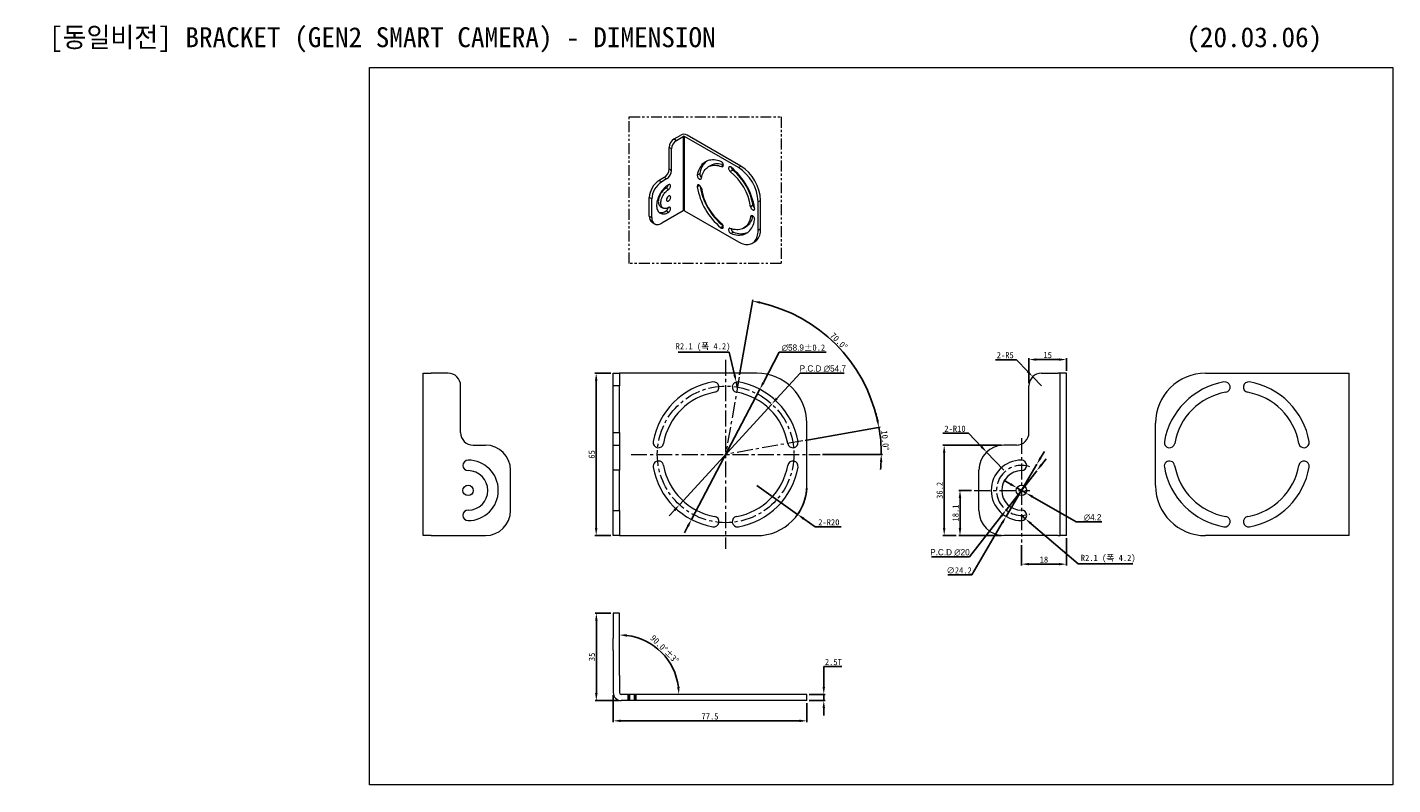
# Model space of a CAD drawing. Header units: millimetres. Extents: x 16552 to 17099, y 1626 to 1929.
import ezdxf

# ---------------------------------------------------------------- set-up
doc = ezdxf.new("R2010")
doc.units = ezdxf.units.MM
doc.header["$PDSIZE"] = -1
doc.linetypes.add('CENTERX2', pattern=[20.32, 12.7, -2.54, 2.54, -2.54])
doc.linetypes.add('PHANTOM2', pattern=[1.25, 0.625, -0.125, 0.125, -0.125, 0.125, -0.125])
doc.dimstyles.new('standard 1.0', dxfattribs={"dimtxt": 2.5, "dimasz": 3, "dimexe": 0.5, "dimexo": 1, "dimgap": 0.5, "dimtad": 1, "dimtoh": 1, "dimdec": 1, "dimzin": 9, "dimdsep": 46, "dimtxsty": 'Standard', "dimcen": 0, "dimclrd": 3, "dimclre": 3, "dimadec": 1, "dimazin": 0, "dimtfac": 1, "dimtdec": 1, "dimtmove": 0, "dimatfit": 3, "dimfxl": 1, "dimtolj": 1, "dimtzin": 0, "dimarcsym": 0})

# ---------------------------------------------------------------- blocks, each defined once
blk = doc.blocks.new('*D1')
at = {"color": 3, "lineweight": -2, "transparency": 16777216}
for p, q in [((16942.12, 1761.56), (16918.71, 1761.56)), ((16919.21, 1728.36), (16919.21, 1758.56)), ((16924.04, 1725.36), (16918.71, 1725.36))]:
    blk.add_line(p, q, dxfattribs=at)
at = {"color": 3, "transparency": 16777216}
for points in [[(16918.71, 1758.56), (16919.71, 1758.56), (16919.21, 1761.56)], [(16918.71, 1728.36), (16919.71, 1728.36), (16919.21, 1725.36)]]:
    blk.add_solid(points, dxfattribs=at)
at = {"layer": 'Defpoints', "color": 0, "transparency": 16777216}
for p in [(16919.21, 1761.56), (16943.12, 1761.56), (16925.04, 1725.36)]:
    blk.add_point(p, dxfattribs=at)
at = {"color": 0, "transparency": 16777216, "insert": (16917.43, 1743.46), "char_height": 2.5, "attachment_point": 5, "rotation": 90}
blk.add_mtext('\\A1;36.2', dxfattribs=at)
blk = doc.blocks.new('*D2')
at = {"color": 3, "lineweight": -2, "transparency": 16777216}
for p, q in [((16930.2, 1743.46), (16925.04, 1743.46)), ((16925.54, 1740.46), (16925.54, 1728.36)), ((16942.12, 1725.36), (16925.04, 1725.36))]:
    blk.add_line(p, q, dxfattribs=at)
at = {"color": 3, "transparency": 16777216}
for points in [[(16925.04, 1740.46), (16926.04, 1740.46), (16925.54, 1743.46)], [(16925.04, 1728.36), (16926.04, 1728.36), (16925.54, 1725.36)]]:
    blk.add_solid(points, dxfattribs=at)
at = {"layer": 'Defpoints', "color": 0, "transparency": 16777216}
for p in [(16931.2, 1743.46), (16925.54, 1725.36), (16943.12, 1725.36)]:
    blk.add_point(p, dxfattribs=at)
at = {"color": 0, "transparency": 16777216, "insert": (16923.75, 1734.41), "char_height": 2.5, "attachment_point": 5, "rotation": 90}
blk.add_mtext('\\A1;18.1', dxfattribs=at)
blk = doc.blocks.new('*D3')
at = {"color": 3, "lineweight": -2, "transparency": 16777216}
for p, q in [((16950.12, 1721.54), (16950.12, 1713.44)), ((16968.12, 1724.36), (16968.12, 1713.44)), ((16965.12, 1713.94), (16953.12, 1713.94))]:
    blk.add_line(p, q, dxfattribs=at)
at = {"color": 3, "transparency": 16777216}
for points in [[(16953.12, 1714.44), (16953.12, 1713.44), (16950.12, 1713.94)], [(16965.12, 1714.44), (16965.12, 1713.44), (16968.12, 1713.94)]]:
    blk.add_solid(points, dxfattribs=at)
at = {"layer": 'Defpoints', "color": 0, "transparency": 16777216}
for p in [(16950.12, 1722.54), (16968.12, 1725.36), (16950.12, 1713.94)]:
    blk.add_point(p, dxfattribs=at)
at = {"color": 0, "transparency": 16777216, "insert": (16959.12, 1715.73), "char_height": 2.5, "attachment_point": 5}
blk.add_mtext('\\A1;18', dxfattribs=at)
blk = doc.blocks.new('*D4')
at = {"color": 3, "lineweight": -2, "transparency": 16777216}
for p, q in [((16861.55, 1790.4), (16852.23, 1780.22)), ((16879.21, 1790.4), (16861.55, 1790.4)), ((16813.26, 1737.71), (16850.2, 1778.01)), ((16811.23, 1735.5), (16809.2, 1733.29))]:
    blk.add_line(p, q, dxfattribs=at)
at = {"color": 3, "transparency": 16777216}
for points in [[(16851.86, 1780.56), (16852.59, 1779.89), (16850.2, 1778.01)], [(16810.86, 1735.84), (16811.6, 1735.16), (16813.26, 1737.71)]]:
    blk.add_solid(points, dxfattribs=at)
at = {"layer": 'Defpoints', "color": 0, "transparency": 16777216}
for p in [(16850.2, 1778.01), (16813.26, 1737.71)]:
    blk.add_point(p, dxfattribs=at)
at = {"color": 0, "transparency": 16777216, "insert": (16870.63, 1792.16), "char_height": 2.5, "attachment_point": 5}
blk.add_mtext('\\A1;{\\fMS PGothic|b0|i0|c129|p34;P.C.D ∅54.7}', dxfattribs=at)
blk = doc.blocks.new('*D5')
at = {"color": 3, "lineweight": -2, "transparency": 16777216}
for p, q in [((16844.23, 1745.36), (16860.56, 1733.83)), ((16867.57, 1728.88), (16863.02, 1732.1)), ((16877.97, 1728.88), (16867.57, 1728.88))]:
    blk.add_line(p, q, dxfattribs=at)
blk.add_arc((16844.23, 1745.36), 20, 323.3453, 357.1352, dxfattribs=at)
at = {"color": 3, "transparency": 16777216}
blk.add_solid([(16863.3, 1732.51), (16862.73, 1731.69), (16860.56, 1733.83)], dxfattribs=at)
at = {"layer": 'Defpoints', "color": 0, "transparency": 16777216}
for p in [(16844.23, 1745.36), (16860.56, 1733.83)]:
    blk.add_point(p, dxfattribs=at)
at = {"color": 0, "transparency": 16777216, "insert": (16873.04, 1730.67), "char_height": 2.5, "attachment_point": 5}
blk.add_mtext('\\A1;2-R20', dxfattribs=at)
blk = doc.blocks.new('*D6')
at = {"color": 3, "lineweight": -2, "transparency": 16777216}
for p, q in [((16853.22, 1798.73), (16846.83, 1786.57)), ((16872.01, 1798.73), (16853.22, 1798.73)), ((16818.04, 1731.82), (16845.43, 1783.91)), ((16816.64, 1729.16), (16815.24, 1726.51))]:
    blk.add_line(p, q, dxfattribs=at)
at = {"color": 3, "transparency": 16777216}
for points in [[(16846.38, 1786.8), (16847.27, 1786.33), (16845.43, 1783.91)], [(16816.2, 1729.39), (16817.08, 1728.93), (16818.04, 1731.82)]]:
    blk.add_solid(points, dxfattribs=at)
at = {"layer": 'Defpoints', "color": 0, "transparency": 16777216}
for p in [(16845.43, 1783.91), (16818.04, 1731.82)]:
    blk.add_point(p, dxfattribs=at)
at = {"color": 0, "transparency": 16777216, "insert": (16862.87, 1800.51), "char_height": 2.5, "attachment_point": 5}
blk.add_mtext('\\A1;{\\fPMingLiU|b0|i0|c129|p0;∅58.9}%%P0.2', dxfattribs=at)
blk = doc.blocks.new('*D7')
at = {"color": 3, "lineweight": -2, "transparency": 16777216}
for p, q in [((16863.57, 1763.48), (16893.58, 1768.77)), ((16870.57, 1757.86), (16894.53, 1757.86))]:
    blk.add_line(p, q, dxfattribs=at)
for start, end in [(12.7591, 15.5183), (0, 10), (354.4817, 357.2409)]:
    blk.add_arc((16831.73, 1757.86), 62.3, start, end, dxfattribs=at)
at = {"color": 3, "transparency": 16777216}
for points in [[(16892.98, 1771.72), (16892, 1771.52), (16893.08, 1768.68)], [(16893.46, 1754.88), (16894.46, 1754.85), (16894.03, 1757.86)]]:
    blk.add_solid(points, dxfattribs=at)
at = {"layer": 'Defpoints', "color": 0, "transparency": 16777216}
for p in [(16862.59, 1763.3), (16893.92, 1761.48), (16793.88, 1757.86), (16831.73, 1757.86), (16869.57, 1757.86)]:
    blk.add_point(p, dxfattribs=at)
at = {"color": 0, "transparency": 16777216, "insert": (16895.57, 1763.45), "char_height": 2.5, "attachment_point": 5, "rotation": 275}
blk.add_mtext('\\A1;10.0°', dxfattribs=at)
blk = doc.blocks.new('*D8')
at = {"color": 3, "lineweight": -2, "transparency": 16777216}
for p, q in [((16837.34, 1789.71), (16842.63, 1819.71)), ((16863.57, 1763.48), (16893.58, 1768.77))]:
    blk.add_line(p, q, dxfattribs=at)
blk.add_arc((16831.73, 1757.86), 62.3, 12.7591, 77.2409, dxfattribs=at)
at = {"color": 3, "transparency": 16777216}
for points in [[(16845.39, 1818.14), (16845.59, 1819.12), (16842.55, 1819.22)], [(16892.98, 1771.72), (16892, 1771.52), (16893.08, 1768.68)]]:
    blk.add_solid(points, dxfattribs=at)
at = {"layer": 'Defpoints', "color": 0, "transparency": 16777216}
for p in [(16837.17, 1788.72), (16883.78, 1792.1), (16862.59, 1763.3), (16831.73, 1757.86), (16831.73, 1757.86)]:
    blk.add_point(p, dxfattribs=at)
at = {"color": 0, "transparency": 16777216, "insert": (16877.04, 1803.18), "char_height": 2.5, "attachment_point": 5, "rotation": 315}
blk.add_mtext('\\A1;70.0°', dxfattribs=at)
blk = doc.blocks.new('*D9')
at = {"color": 3, "lineweight": -2, "transparency": 16777216}
for p, q in [((16812.72, 1798.73), (16833.16, 1798.73)), ((16833.16, 1798.73), (16835.29, 1789.74)), ((16836.47, 1784.78), (16835.99, 1786.82))]:
    blk.add_line(p, q, dxfattribs=at)
at = {"color": 3, "transparency": 16777216}
blk.add_solid([(16835.78, 1789.86), (16834.81, 1789.62), (16835.99, 1786.82)], dxfattribs=at)
at = {"layer": 'Defpoints', "color": 0, "transparency": 16777216}
for p in [(16835.99, 1786.82), (16836.47, 1784.78)]:
    blk.add_point(p, dxfattribs=at)
at = {"color": 0, "transparency": 16777216, "insert": (16822.69, 1800.8), "char_height": 2.5, "attachment_point": 5}
blk.add_mtext('\\A1;R2.1 (폭 4.2)', dxfattribs=at)
blk = doc.blocks.new('*D10')
at = {"color": 3, "lineweight": -2, "transparency": 16777216}
for p, q in [((16785.73, 1790.36), (16779.43, 1790.36)), ((16779.93, 1728.36), (16779.93, 1787.36)), ((16785.73, 1725.36), (16779.43, 1725.36))]:
    blk.add_line(p, q, dxfattribs=at)
at = {"color": 3, "transparency": 16777216}
for points in [[(16779.43, 1787.36), (16780.43, 1787.36), (16779.93, 1790.36)], [(16779.43, 1728.36), (16780.43, 1728.36), (16779.93, 1725.36)]]:
    blk.add_solid(points, dxfattribs=at)
at = {"layer": 'Defpoints', "color": 0, "transparency": 16777216}
for p in [(16779.93, 1790.36), (16786.73, 1790.36), (16786.73, 1725.36)]:
    blk.add_point(p, dxfattribs=at)
at = {"color": 0, "transparency": 16777216, "insert": (16778.15, 1757.86), "char_height": 2.5, "attachment_point": 5, "rotation": 90}
blk.add_mtext('\\A1;65', dxfattribs=at)
blk = doc.blocks.new('*D11')
at = {"color": 3, "lineweight": -2, "transparency": 16777216}
for p, q in [((16953.12, 1786.36), (16953.12, 1796.32)), ((16956.12, 1795.82), (16965.12, 1795.82)), ((16968.12, 1791.36), (16968.12, 1796.32))]:
    blk.add_line(p, q, dxfattribs=at)
at = {"color": 3, "transparency": 16777216}
for points in [[(16956.12, 1796.32), (16956.12, 1795.32), (16953.12, 1795.82)], [(16965.12, 1796.32), (16965.12, 1795.32), (16968.12, 1795.82)]]:
    blk.add_solid(points, dxfattribs=at)
at = {"layer": 'Defpoints', "color": 0, "transparency": 16777216}
for p in [(16968.12, 1795.82), (16968.12, 1790.36), (16953.12, 1785.36)]:
    blk.add_point(p, dxfattribs=at)
at = {"color": 0, "transparency": 16777216, "insert": (16960.62, 1797.61), "char_height": 2.5, "attachment_point": 5}
blk.add_mtext('\\A1;15', dxfattribs=at)
blk = doc.blocks.new('*D12')
at = {"color": 3, "lineweight": -2, "transparency": 16777216}
for p, q in [((16958.13, 1753.71), (16959.97, 1756.07)), ((16956.28, 1751.34), (16943.97, 1735.58)), ((16929.36, 1716.9), (16942.12, 1733.22)), ((16914.16, 1716.9), (16929.36, 1716.9))]:
    blk.add_line(p, q, dxfattribs=at)
at = {"color": 3, "transparency": 16777216}
for points in [[(16957.73, 1754.01), (16958.52, 1753.4), (16956.28, 1751.34)], [(16941.72, 1733.53), (16942.51, 1732.91), (16943.97, 1735.58)]]:
    blk.add_solid(points, dxfattribs=at)
at = {"layer": 'Defpoints', "color": 0, "transparency": 16777216}
for p in [(16956.28, 1751.34), (16943.97, 1735.58)]:
    blk.add_point(p, dxfattribs=at)
at = {"color": 0, "transparency": 16777216, "insert": (16921.51, 1718.65), "char_height": 2.5, "attachment_point": 5}
blk.add_mtext('\\A1;{\\fMS PGothic|b0|i0|c129|p34;\\C256;P.C.D\\C0; \\fMS PGothic|b0|i0|c128|p34;∅20}', dxfattribs=at)
blk = doc.blocks.new('*D13')
at = {"color": 3, "lineweight": -2, "transparency": 16777216}
for p, q in [((16957.78, 1756.47), (16959.31, 1759.06)), ((16956.26, 1753.89), (16943.98, 1733.04)), ((16930.21, 1709.65), (16942.46, 1730.45)), ((16920.64, 1709.65), (16930.21, 1709.65))]:
    blk.add_line(p, q, dxfattribs=at)
at = {"color": 3, "transparency": 16777216}
for points in [[(16957.35, 1756.73), (16958.21, 1756.22), (16956.26, 1753.89)], [(16942.03, 1730.7), (16942.89, 1730.2), (16943.98, 1733.04)]]:
    blk.add_solid(points, dxfattribs=at)
at = {"layer": 'Defpoints', "color": 0, "transparency": 16777216}
for p in [(16956.26, 1753.89), (16943.98, 1733.04)]:
    blk.add_point(p, dxfattribs=at)
at = {"color": 0, "transparency": 16777216, "insert": (16925.18, 1711.43), "char_height": 2.5, "attachment_point": 5}
blk.add_mtext('\\A1;∅24.2', dxfattribs=at)
blk = doc.blocks.new('*D14')
at = {"color": 3, "lineweight": -2, "transparency": 16777216}
for p, q in [((16918.6, 1766.32), (16928.97, 1766.32)), ((16928.97, 1766.32), (16934.12, 1760.94)), ((16943.12, 1751.56), (16936.2, 1758.78))]:
    blk.add_line(p, q, dxfattribs=at)
at = {"color": 3, "transparency": 16777216}
blk.add_solid([(16934.48, 1761.29), (16933.76, 1760.6), (16936.2, 1758.78)], dxfattribs=at)
at = {"layer": 'Defpoints', "color": 0, "transparency": 16777216}
for p in [(16936.2, 1758.78), (16943.12, 1751.56)]:
    blk.add_point(p, dxfattribs=at)
at = {"color": 0, "transparency": 16777216, "insert": (16923.54, 1768.11), "char_height": 2.5, "attachment_point": 5}
blk.add_mtext('\\A1;2-R10', dxfattribs=at)
blk = doc.blocks.new('*D15')
at = {"color": 3, "lineweight": -2, "transparency": 16777216}
for p, q in [((16945.7, 1746), (16943.1, 1747.49)), ((16948.3, 1744.51), (16951.94, 1742.42)), ((16972.09, 1730.87), (16954.55, 1740.93)), ((16982.35, 1730.87), (16972.09, 1730.87))]:
    blk.add_line(p, q, dxfattribs=at)
at = {"color": 3, "transparency": 16777216}
for points in [[(16945.95, 1746.43), (16945.45, 1745.57), (16948.3, 1744.51)], [(16954.8, 1741.36), (16954.3, 1740.49), (16951.94, 1742.42)]]:
    blk.add_solid(points, dxfattribs=at)
at = {"layer": 'Defpoints', "color": 0, "transparency": 16777216}
for p in [(16948.3, 1744.51), (16951.94, 1742.42)]:
    blk.add_point(p, dxfattribs=at)
at = {"color": 0, "transparency": 16777216, "insert": (16978.6, 1732.62), "char_height": 2.5, "attachment_point": 5}
blk.add_mtext('\\A1;{\\fPMingLiU|b0|i0|c129|p0;∅4.2}', dxfattribs=at)
blk = doc.blocks.new('*D16')
at = {"color": 3, "lineweight": -2, "transparency": 16777216}
for p, q in [((16950.12, 1733.46), (16951.72, 1732.1)), ((16972.81, 1714.03), (16954, 1730.14)), ((16994.7, 1714.03), (16972.81, 1714.03))]:
    blk.add_line(p, q, dxfattribs=at)
at = {"color": 3, "transparency": 16777216}
blk.add_solid([(16954.32, 1730.52), (16953.67, 1729.76), (16951.72, 1732.1)], dxfattribs=at)
at = {"layer": 'Defpoints', "color": 0, "transparency": 16777216}
for p in [(16950.12, 1733.46), (16951.72, 1732.1)]:
    blk.add_point(p, dxfattribs=at)
at = {"color": 0, "transparency": 16777216, "insert": (16984.01, 1716.1), "char_height": 2.5, "attachment_point": 5}
blk.add_mtext('\\A1; R2.1 (폭 4.2)', dxfattribs=at)
blk = doc.blocks.new('*D17')
at = {"color": 3, "lineweight": -2, "transparency": 16777216}
for p, q in [((16939.69, 1795.77), (16948.1, 1795.77)), ((16948.1, 1795.77), (16952.57, 1791.13)), ((16958.12, 1785.36), (16954.66, 1788.96))]:
    blk.add_line(p, q, dxfattribs=at)
at = {"color": 3, "transparency": 16777216}
blk.add_solid([(16952.93, 1791.47), (16952.21, 1790.78), (16954.66, 1788.96)], dxfattribs=at)
at = {"layer": 'Defpoints', "color": 0, "transparency": 16777216}
for p in [(16954.66, 1788.96), (16958.12, 1785.36)]:
    blk.add_point(p, dxfattribs=at)
at = {"color": 0, "transparency": 16777216, "insert": (16943.65, 1797.56), "char_height": 2.5, "attachment_point": 5}
blk.add_mtext('\\A1;2-R5', dxfattribs=at)
blk = doc.blocks.new('*D18')
at = {"color": 3, "lineweight": -2, "transparency": 16777216}
for p, q in [((16786.73, 1661.56), (16786.73, 1650.74)), ((16864.23, 1658.32), (16864.23, 1650.74)), ((16789.73, 1651.24), (16861.23, 1651.24))]:
    blk.add_line(p, q, dxfattribs=at)
at = {"color": 3, "transparency": 16777216}
for points in [[(16789.73, 1651.74), (16789.73, 1650.74), (16786.73, 1651.24)], [(16861.23, 1651.74), (16861.23, 1650.74), (16864.23, 1651.24)]]:
    blk.add_solid(points, dxfattribs=at)
at = {"layer": 'Defpoints', "color": 0, "transparency": 16777216}
for p in [(16786.73, 1662.56), (16864.23, 1659.32), (16864.23, 1651.24)]:
    blk.add_point(p, dxfattribs=at)
at = {"color": 0, "transparency": 16777216, "insert": (16825.48, 1653.02), "char_height": 2.5, "attachment_point": 5}
blk.add_mtext('\\A1;77.5', dxfattribs=at)
blk = doc.blocks.new('*D19')
at = {"color": 3, "lineweight": -2, "transparency": 16777216}
for p, q in [((16785.73, 1694.32), (16779.49, 1694.32)), ((16779.99, 1691.32), (16779.99, 1662.32)), ((16788.96, 1659.32), (16779.49, 1659.32))]:
    blk.add_line(p, q, dxfattribs=at)
at = {"color": 3, "transparency": 16777216}
for points in [[(16779.49, 1691.32), (16780.49, 1691.32), (16779.99, 1694.32)], [(16779.49, 1662.32), (16780.49, 1662.32), (16779.99, 1659.32)]]:
    blk.add_solid(points, dxfattribs=at)
at = {"layer": 'Defpoints', "color": 0, "transparency": 16777216}
for p in [(16786.73, 1694.32), (16779.99, 1659.32), (16789.96, 1659.32)]:
    blk.add_point(p, dxfattribs=at)
at = {"color": 0, "transparency": 16777216, "insert": (16778.21, 1676.82), "char_height": 2.5, "attachment_point": 5, "rotation": 90}
blk.add_mtext('\\A1;35', dxfattribs=at)
blk = doc.blocks.new('*D20')
at = {"color": 3, "lineweight": -2, "transparency": 16777216}
for p, q in [((16871.01, 1664.82), (16871.01, 1672.99)), ((16871.01, 1672.99), (16878.21, 1672.99)), ((16865.23, 1661.82), (16871.51, 1661.82)), ((16871.01, 1659.32), (16871.01, 1661.82)), ((16865.23, 1659.32), (16871.51, 1659.32)), ((16871.01, 1656.32), (16871.01, 1653.32))]:
    blk.add_line(p, q, dxfattribs=at)
at = {"color": 3, "transparency": 16777216}
for points in [[(16870.51, 1664.82), (16871.51, 1664.82), (16871.01, 1661.82)], [(16870.51, 1656.32), (16871.51, 1656.32), (16871.01, 1659.32)]]:
    blk.add_solid(points, dxfattribs=at)
at = {"layer": 'Defpoints', "color": 0, "transparency": 16777216}
for p in [(16864.23, 1661.82), (16864.23, 1659.32), (16871.01, 1659.32)]:
    blk.add_point(p, dxfattribs=at)
at = {"color": 0, "transparency": 16777216, "insert": (16874.86, 1674.77), "char_height": 2.5, "attachment_point": 5}
blk.add_mtext('\\A1;2.5T', dxfattribs=at)
blk = doc.blocks.new('*D21')
at = {"color": 3, "lineweight": -2, "transparency": 16777216}
blk.add_arc((16789.23, 1661.82), 23.79, 7.2309, 82.7691, dxfattribs=at)
at = {"color": 3, "transparency": 16777216}
for points in [[(16792.19, 1684.92), (16792.25, 1685.92), (16789.23, 1685.61)], [(16813.32, 1664.85), (16812.33, 1664.78), (16813.01, 1661.82)]]:
    blk.add_solid(points, dxfattribs=at)
at = {"layer": 'Defpoints', "color": 0, "transparency": 16777216}
for p in [(16789.23, 1694.32), (16789.23, 1684.32), (16809.83, 1673.71), (16789.96, 1661.82), (16844.23, 1661.82)]:
    blk.add_point(p, dxfattribs=at)
at = {"color": 0, "transparency": 16777216, "insert": (16807.31, 1679.9), "char_height": 2.5, "attachment_point": 5, "rotation": 315}
blk.add_mtext('\\A1;90.0°%%P3%%D', dxfattribs=at)

msp = doc.modelspace()

# ---------------------------------------------------------------- linework, layer by layer
at = {"color": 7, "linetype": 'Continuous', "lineweight": 15}
for p, q in [((17098.715, 1912.687), (17098.715, 1625.688)), ((16811.085, 1884.101), (16813.763, 1885.647)), ((16837.813, 1873.243), (16816.326, 1885.647)), ((16810.095, 1880.1), (16809.105, 1880.672)), ((16809.105, 1872.075), (16809.105, 1880.672)), ((16810.095, 1871.504), (16810.095, 1880.1)), ((16811.085, 1884.101), (16812.075, 1883.53)), ((16812.075, 1883.53), (16814.753, 1885.076)), ((16814.753, 1885.076), (16814.753, 1855.354)), ((16815.336, 1855.354), (16815.336, 1885.076)), ((16836.824, 1872.671), (16815.336, 1885.076)), ((16809.105, 1872.075), (16810.095, 1871.504)), ((16821.387, 1870.202), (16820.397, 1869.63)), ((16825.796, 1873.479), (16824.806, 1872.908)), ((16830.813, 1873.423), (16830.139, 1873.034)), ((16834.599, 1871.604), (16833.609, 1871.032)), ((16837.813, 1873.243), (16836.824, 1872.671)), ((16807.125, 1868.646), (16805.145, 1867.503)), ((16805.145, 1867.503), (16806.135, 1866.931)), ((16808.115, 1868.074), (16806.135, 1866.931)), ((16808.115, 1868.074), (16807.125, 1868.646)), ((16808.907, 1863.868), (16807.917, 1864.439)), ((16821.358, 1865.513), (16820.395, 1864.957)), ((16802.175, 1860.073), (16801.185, 1860.644)), ((16801.185, 1853.237), (16801.185, 1860.644)), ((16802.175, 1852.665), (16802.175, 1860.073)), ((16845.733, 1859.526), (16844.743, 1858.954)), ((16844.743, 1847.523), (16844.743, 1858.954)), ((16845.733, 1848.094), (16845.733, 1859.526)), ((16801.185, 1853.237), (16802.175, 1852.665)), ((16805.705, 1856.995), (16806.695, 1856.424)), ((16814.753, 1855.354), (16806.135, 1850.379)), ((16808.907, 1854.722), (16807.917, 1855.294)), ((16815.336, 1855.354), (16836.824, 1842.949)), ((16842.705, 1857.562), (16841.715, 1856.99)), ((16842.39, 1853.37), (16841.717, 1852.981)), ((16802.345, 1850.673), (16803.335, 1850.101)), ((16830.811, 1849.138), (16829.85, 1848.583)), ((16838.941, 1848.428), (16839.931, 1848.999)), ((16845.733, 1848.094), (16844.743, 1847.523)), ((16834.888, 1846.815), (16833.898, 1846.244)), ((16842.423, 1842.395), (16843.413, 1842.966)), ((16710.654, 1790.362), (16713.891, 1790.362)), ((16710.654, 1725.362), (16710.654, 1790.362)), ((16720.654, 1790.362), (16713.891, 1790.362)), ((16844.227, 1790.362), (16789.227, 1790.362)), ((16958.122, 1790.362), (16964.886, 1790.362)), ((16965.622, 1790.362), (16964.886, 1790.362)), ((16968.122, 1790.362), (16965.622, 1790.362)), ((16965.622, 1770.362), (16965.622, 1790.362)), ((16968.122, 1770.362), (16968.122, 1790.362)), ((17023.809, 1790.362), (17081.309, 1790.362)), ((17081.309, 1725.362), (17081.309, 1790.362)), ((16725.654, 1766.562), (16725.654, 1785.362)), ((16789.227, 1785.362), (16786.727, 1785.362)), ((16786.727, 1766.562), (16786.727, 1785.362)), ((16789.227, 1766.562), (16789.227, 1785.362)), ((16953.122, 1766.562), (16953.122, 1785.362)), ((16786.727, 1766.562), (16789.227, 1766.562)), ((16786.727, 1761.562), (16786.727, 1766.562)), ((16789.227, 1766.562), (16789.227, 1761.562)), ((16864.227, 1745.362), (16864.227, 1770.362)), ((16965.622, 1745.362), (16965.622, 1770.362)), ((16968.122, 1745.362), (16968.122, 1770.362)), ((17003.809, 1745.362), (17003.809, 1770.362)), ((16730.654, 1761.562), (16735.654, 1761.562)), ((16786.727, 1751.562), (16786.727, 1761.562)), ((16786.727, 1761.562), (16789.227, 1761.562)), ((16789.227, 1761.562), (16789.227, 1751.562)), ((16948.122, 1761.562), (16943.122, 1761.562)), ((16745.654, 1735.362), (16745.654, 1751.562)), ((16789.227, 1751.562), (16786.727, 1751.562)), ((16786.727, 1735.362), (16786.727, 1751.562)), ((16789.227, 1735.362), (16789.227, 1751.562)), ((16933.122, 1735.362), (16933.122, 1751.562)), ((16965.622, 1725.362), (16965.622, 1745.362)), ((16968.122, 1725.362), (16968.122, 1745.362)), ((16786.727, 1735.362), (16789.227, 1735.362)), ((16786.727, 1725.362), (16786.727, 1735.362)), ((16789.227, 1735.362), (16789.227, 1725.362)), ((16713.891, 1725.362), (16710.654, 1725.362)), ((16713.891, 1725.362), (16735.654, 1725.362)), ((16789.227, 1725.362), (16786.727, 1725.362)), ((16789.227, 1725.362), (16789.963, 1725.362)), ((16789.227, 1725.362), (16844.227, 1725.362)), ((16964.886, 1725.362), (16943.122, 1725.362)), ((16964.886, 1725.362), (16965.622, 1725.362)), ((16968.122, 1725.362), (16965.622, 1725.362)), ((17068.073, 1725.362), (17023.809, 1725.362)), ((17081.309, 1725.362), (17068.073, 1725.362)), ((16789.227, 1694.321), (16786.727, 1694.321)), ((16786.727, 1694.321), (16786.727, 1684.321)), ((16789.227, 1684.321), (16789.227, 1694.321)), ((16786.727, 1679.321), (16786.727, 1684.321)), ((16789.227, 1679.321), (16789.227, 1684.321)), ((16786.727, 1679.321), (16786.727, 1674.321)), ((16789.227, 1674.321), (16789.227, 1679.321)), ((16786.727, 1674.321), (16786.727, 1669.321)), ((16789.227, 1669.321), (16789.227, 1674.321)), ((16786.727, 1669.321), (16786.727, 1662.558)), ((16789.227, 1669.321), (16789.227, 1662.558)), ((16844.227, 1661.821), (16789.963, 1661.821)), ((16864.227, 1661.821), (16844.227, 1661.821)), ((16864.227, 1659.321), (16864.227, 1661.821)), ((16844.227, 1659.321), (16789.963, 1659.321)), ((16864.227, 1659.321), (16844.227, 1659.321))]:
    msp.add_line(p, q, dxfattribs=at)
at = {"color": 1, "linetype": 'CENTERX2', "lineweight": 15, "ltscale": 0.5}
for p, q in [((16831.727, 1795.704), (16831.727, 1720.02)), ((16837.168, 1788.722), (16831.727, 1757.862)), ((16862.586, 1763.304), (16831.727, 1757.862)), ((16950.122, 1764.383), (16950.122, 1722.541)), ((16793.885, 1757.862), (16869.568, 1757.862)), ((16931.202, 1743.462), (16953.544, 1743.462))]:
    msp.add_line(p, q, dxfattribs=at)
for p, q in [((16792.727, 1661.821), (16792.727, 1659.321)), ((16793.227, 1661.821), (16793.227, 1659.321)), ((16795.227, 1661.821), (16795.227, 1659.321)), ((16795.727, 1661.821), (16795.727, 1659.321))]:
    msp.add_line(p, q)
at = {"color": 7, "linetype": 'Continuous', "lineweight": 15}
for points in [[(17098.715, 1625.688), (16689.232, 1625.688), (16689.232, 1912.687), (17098.715, 1912.687)], [(16786.727, 1785.362), (16786.727, 1790.362), (16789.227, 1790.362)], [(16789.963, 1790.362), (16789.227, 1790.362), (16789.227, 1785.362)]]:
    msp.add_lwpolyline(points, dxfattribs=at)
at = {"color": 4, "linetype": 'PHANTOM2', "lineweight": 15, "ltscale": 7}
msp.add_lwpolyline([(16793.136, 1892.962), (16853.904, 1892.962), (16853.904, 1834.286), (16793.136, 1834.286)], close=True, dxfattribs=at)
at = {"color": 7, "linetype": 'Continuous', "lineweight": 15, "flags": 128}
for points in [[(16829.85, 1875.092), (16829.153, 1875.327), (16828.466, 1875.507), (16827.792, 1875.632), (16827.133, 1875.701), (16826.492, 1875.714), (16825.871, 1875.671), (16825.272, 1875.571), (16824.698, 1875.417), (16824.151, 1875.207), (16823.632, 1874.943), (16823.145, 1874.626), (16822.689, 1874.256), (16822.269, 1873.836), (16821.884, 1873.367), (16821.536, 1872.85), (16821.227, 1872.288), (16820.957, 1871.683), (16820.729, 1871.037), (16820.541, 1870.351), (16820.397, 1869.63)], [(16830.139, 1873.034), (16830.33, 1872.99), (16830.503, 1873.009), (16830.645, 1873.089), (16830.75, 1873.226), (16830.811, 1873.412), (16830.824, 1873.635), (16830.79, 1873.883), (16830.709, 1874.141), (16830.586, 1874.395), (16830.429, 1874.63), (16830.247, 1874.832), (16830.05, 1874.988), (16829.85, 1875.092)], [(16820.397, 1869.63), (16820.386, 1869.406), (16820.423, 1869.157), (16820.507, 1868.899), (16820.631, 1868.647), (16820.789, 1868.414), (16820.972, 1868.215), (16821.169, 1868.061), (16821.369, 1867.961), (16821.559, 1867.922), (16821.73, 1867.944), (16821.87, 1868.027), (16821.973, 1868.167), (16822.031, 1868.354)], [(16822.031, 1868.354), (16822.171, 1869.039), (16822.356, 1869.686), (16822.585, 1870.291), (16822.857, 1870.852), (16823.17, 1871.366), (16823.523, 1871.83), (16823.915, 1872.243), (16824.343, 1872.603), (16824.807, 1872.908), (16825.302, 1873.156), (16825.828, 1873.347), (16826.382, 1873.48), (16826.961, 1873.554), (16827.562, 1873.568), (16828.184, 1873.522), (16828.822, 1873.418), (16829.475, 1873.255), (16830.139, 1873.034)], [(16833.897, 1872.753), (16833.698, 1872.88), (16833.501, 1872.951), (16833.319, 1872.96), (16833.163, 1872.906), (16833.041, 1872.794), (16832.96, 1872.63), (16832.925, 1872.422), (16832.938, 1872.184), (16832.999, 1871.929), (16833.104, 1871.672), (16833.246, 1871.427), (16833.418, 1871.21), (16833.609, 1871.032)], [(16808.907, 1865.788), (16808.451, 1865.5), (16808, 1865.165), (16807.557, 1864.785), (16807.126, 1864.364), (16806.711, 1863.906), (16806.317, 1863.414), (16805.945, 1862.895), (16805.601, 1862.351), (16805.286, 1861.788), (16805.004, 1861.211), (16804.757, 1860.626), (16804.549, 1860.038), (16804.379, 1859.451), (16804.251, 1858.872), (16804.164, 1858.305), (16804.121, 1857.756), (16804.121, 1857.229), (16804.164, 1856.73), (16804.251, 1856.263), (16804.379, 1855.832), (16804.549, 1855.441), (16804.757, 1855.093), (16805.004, 1854.793), (16805.286, 1854.542), (16805.601, 1854.342), (16805.945, 1854.196), (16806.317, 1854.105), (16806.711, 1854.07), (16807.126, 1854.091), (16807.557, 1854.167), (16808, 1854.299), (16808.451, 1854.484), (16808.907, 1854.722)], [(16807.917, 1864.439), (16807.54, 1864.195), (16807.168, 1863.902), (16806.808, 1863.564), (16806.463, 1863.186), (16806.14, 1862.774), (16805.843, 1862.333), (16805.575, 1861.87), (16805.342, 1861.393), (16805.147, 1860.906), (16804.992, 1860.419), (16804.88, 1859.938), (16804.812, 1859.469), (16804.789, 1859.021), (16804.812, 1858.599), (16804.88, 1858.209), (16804.992, 1857.857), (16805.147, 1857.549), (16805.342, 1857.288), (16805.575, 1857.079), (16805.705, 1856.995)], [(16808.907, 1856.643), (16808.53, 1856.451), (16808.158, 1856.316), (16807.798, 1856.237), (16807.453, 1856.217), (16807.13, 1856.256), (16806.833, 1856.354), (16806.565, 1856.508), (16806.332, 1856.717), (16806.137, 1856.977), (16805.982, 1857.286), (16805.87, 1857.637), (16805.801, 1858.027), (16805.779, 1858.449), (16805.801, 1858.898), (16805.87, 1859.366), (16805.982, 1859.848), (16806.137, 1860.335), (16806.332, 1860.821), (16806.565, 1861.299), (16806.833, 1861.762), (16807.13, 1862.202), (16807.453, 1862.615), (16807.798, 1862.992), (16808.158, 1863.33), (16808.53, 1863.624), (16808.907, 1863.868)], [(16808.907, 1863.868), (16809.106, 1864.01), (16809.293, 1864.201), (16809.458, 1864.427), (16809.591, 1864.677), (16809.684, 1864.936), (16809.732, 1865.189), (16809.732, 1865.42), (16809.684, 1865.617), (16809.591, 1865.768), (16809.458, 1865.865), (16809.293, 1865.901), (16809.106, 1865.875), (16808.907, 1865.788)], [(16822.033, 1864.345), (16821.974, 1864.6), (16821.872, 1864.858), (16821.731, 1865.104), (16821.56, 1865.324), (16821.369, 1865.505), (16821.169, 1865.636), (16820.972, 1865.709), (16820.788, 1865.722), (16820.63, 1865.672), (16820.505, 1865.562), (16820.422, 1865.4), (16820.384, 1865.194), (16820.395, 1864.957)], [(16809.738, 1860.735), (16809.716, 1860.944), (16809.65, 1861.115), (16809.544, 1861.24), (16809.404, 1861.312), (16809.236, 1861.327), (16809.051, 1861.284), (16808.859, 1861.186), (16808.668, 1861.037), (16808.491, 1860.847), (16808.336, 1860.624), (16808.212, 1860.382), (16808.126, 1860.133), (16808.081, 1859.89), (16808.081, 1859.667), (16808.126, 1859.476), (16808.212, 1859.326), (16808.336, 1859.227), (16808.491, 1859.184), (16808.668, 1859.198), (16808.859, 1859.269), (16809.051, 1859.393), (16809.236, 1859.564), (16809.404, 1859.772), (16809.544, 1860.006), (16809.65, 1860.253), (16809.716, 1860.501), (16809.738, 1860.735)], [(16802.175, 1852.665), (16802.197, 1852.2), (16802.262, 1851.765), (16802.369, 1851.364), (16802.518, 1851.003), (16802.706, 1850.685), (16802.932, 1850.414), (16803.192, 1850.193), (16803.485, 1850.023), (16803.808, 1849.908), (16804.155, 1849.848), (16804.524, 1849.844), (16804.911, 1849.896), (16805.312, 1850.003), (16805.721, 1850.165), (16806.135, 1850.379)], [(16808.907, 1854.722), (16809.106, 1854.865), (16809.293, 1855.055), (16809.458, 1855.282), (16809.591, 1855.532), (16809.684, 1855.791), (16809.732, 1856.043), (16809.732, 1856.275), (16809.684, 1856.472), (16809.591, 1856.623), (16809.458, 1856.72), (16809.293, 1856.756), (16809.106, 1856.73), (16808.907, 1856.643)], [(16841.717, 1852.981), (16841.576, 1852.296), (16841.391, 1851.65), (16841.162, 1851.044), (16840.891, 1850.484), (16840.577, 1849.97), (16840.224, 1849.505), (16839.832, 1849.092), (16839.404, 1848.732), (16838.941, 1848.427), (16838.445, 1848.179), (16837.919, 1847.988), (16837.366, 1847.855), (16836.787, 1847.782), (16836.185, 1847.768), (16835.564, 1847.813), (16834.925, 1847.917), (16834.273, 1848.081), (16833.609, 1848.302)], [(16841.715, 1856.99), (16841.773, 1856.735), (16841.876, 1856.477), (16842.017, 1856.231), (16842.187, 1856.011), (16842.378, 1855.831), (16842.578, 1855.7), (16842.776, 1855.626), (16842.959, 1855.614), (16843.118, 1855.664), (16843.242, 1855.773), (16843.326, 1855.935), (16843.363, 1856.141), (16843.353, 1856.378)], [(16843.351, 1851.705), (16843.362, 1851.93), (16843.324, 1852.178), (16843.241, 1852.436), (16843.116, 1852.689), (16842.958, 1852.921), (16842.775, 1853.12), (16842.578, 1853.274), (16842.379, 1853.374), (16842.188, 1853.414), (16842.018, 1853.391), (16841.877, 1853.308), (16841.775, 1853.169), (16841.717, 1852.981)], [(16829.85, 1848.583), (16830.05, 1848.455), (16830.246, 1848.385), (16830.428, 1848.376), (16830.585, 1848.429), (16830.707, 1848.541), (16830.788, 1848.706), (16830.823, 1848.913), (16830.809, 1849.152), (16830.748, 1849.407), (16830.644, 1849.664), (16830.501, 1849.908), (16830.33, 1850.126), (16830.138, 1850.303)], [(16833.609, 1848.302), (16833.417, 1848.345), (16833.245, 1848.326), (16833.102, 1848.246), (16832.997, 1848.109), (16832.936, 1847.924), (16832.923, 1847.701), (16832.958, 1847.453), (16833.039, 1847.194), (16833.161, 1846.94), (16833.318, 1846.706), (16833.501, 1846.504), (16833.698, 1846.347), (16833.898, 1846.244)], [(16833.898, 1846.244), (16834.595, 1846.009), (16835.282, 1845.829), (16835.956, 1845.704), (16836.615, 1845.635), (16837.256, 1845.622), (16837.877, 1845.665), (16838.475, 1845.764), (16839.05, 1845.919), (16839.597, 1846.129), (16840.115, 1846.393), (16840.603, 1846.71), (16841.058, 1847.079), (16841.479, 1847.499), (16841.864, 1847.968), (16842.212, 1848.485), (16842.521, 1849.047), (16842.79, 1849.652), (16843.019, 1850.299), (16843.206, 1850.984), (16843.351, 1851.705)], [(16836.824, 1842.949), (16837.415, 1842.633), (16838.004, 1842.37), (16838.586, 1842.161), (16839.158, 1842.008), (16839.717, 1841.911), (16840.26, 1841.871), (16840.783, 1841.889), (16841.285, 1841.963), (16841.761, 1842.094), (16842.21, 1842.281), (16842.629, 1842.523), (16843.015, 1842.818), (16843.367, 1843.165), (16843.682, 1843.563), (16843.959, 1844.007), (16844.196, 1844.498), (16844.391, 1845.03), (16844.545, 1845.602), (16844.655, 1846.211), (16844.721, 1846.852), (16844.743, 1847.523)], [(16843.413, 1842.966), (16843.619, 1843.094), (16844.005, 1843.39), (16844.357, 1843.737), (16844.672, 1844.134), (16844.949, 1844.579), (16845.186, 1845.069), (16845.381, 1845.602), (16845.534, 1846.174), (16845.645, 1846.782), (16845.711, 1847.423), (16845.733, 1848.094)]]:
    msp.add_lwpolyline(points, dxfattribs=at)
at = {"color": 1, "linetype": 'CENTERX2', "lineweight": 15, "ltscale": 0.5}
msp.add_circle((16831.727, 1757.862), 27.336, dxfattribs=at)
at = {"color": 7, "linetype": 'Continuous', "lineweight": 15}
for centre in [(16728.654, 1743.462), (16950.122, 1743.462)]:
    msp.add_circle(centre, 2.1, dxfattribs=at)
for centre, radius, start, end in [((16815.045, 1883.174), 2.786, 62.60967, 117.39033), ((16813.373, 1880.494), 4.272, 122.38686, 177.61314), ((16814.363, 1879.922), 4.272, 122.38686, 177.61314), ((16815.045, 1884.513), 0.634, 62.60967, 117.39033), ((16828.774, 1869.39), 7.432, 128.53968, 173.73312), ((16804.837, 1872.253), 4.272, 302.38686, 357.61314), ((16805.827, 1871.682), 4.272, 302.38686, 357.61314), ((16823.142, 1870.09), 1.759, 176.3502, 233.31136), ((16828.565, 1868.107), 6.044, 68.11095, 117.26911), ((16819.292, 1853.407), 22.708, 9.07977, 50.91143), ((16817.143, 1852.161), 26.547, 9.1412, 50.86635), ((16835.789, 1873.069), 1.888, 190.50012, 230.92176), ((16820.282, 1853.978), 22.708, 9.07977, 50.91143), ((16827.577, 1858.188), 17.183, 2.55476, 57.44524), ((16828.567, 1858.76), 17.183, 2.55476, 57.44524), ((16809.76, 1860.266), 8.583, 122.52416, 177.47584), ((16810.75, 1859.695), 8.583, 122.52432, 177.47568), ((16806.934, 1865.973), 1.822, 302.65703, 350.86732), ((16846.605, 1869.175), 26.547, 189.1412, 230.86635), ((16847.609, 1869.754), 26.563, 189.24349, 230.75579), ((16844.456, 1867.929), 22.708, 189.07977, 230.91143), ((16806.876, 1861.428), 1.884, 310.30436, 349.70101), ((16803.957, 1852.946), 2.786, 174.01368, 234.67414), ((16805.841, 1858.33), 3.678, 257.75104, 304.36588), ((16806.935, 1856.827), 1.821, 302.64479, 351.2031), ((16815.045, 1854.791), 0.634, 62.60967, 117.39033), ((16836.628, 1854.106), 6.082, 302.89455, 351.69161), ((16844.574, 1857.861), 1.893, 189.09015, 229.59313), ((16835.637, 1848.372), 1.727, 185.98002, 244.28412), ((16837.876, 1853.617), 7.429, 246.28717, 291.46114), ((16720.654, 1785.362), 5, 0, 90), ((16844.227, 1770.362), 20, 0, 90), ((16958.122, 1785.362), 5, 90, 180), ((17023.809, 1770.362), 20, 90, 180), ((16831.725, 1757.869), 29.429, 100, 170.01307), ((16831.719, 1757.863), 25.233, 99.98475, 170), ((16826.98, 1784.783), 2.1, 280, 100), ((16836.473, 1784.783), 2.095, 80, 260), ((16831.728, 1757.869), 25.233, 9.98475, 80), ((16831.734, 1757.863), 29.429, 10, 80.01307), ((17036.302, 1757.863), 29.429, 99.98693, 170), ((17036.308, 1757.869), 25.233, 100, 170.01525), ((17031.562, 1784.783), 2.095, 280, 100), ((17041.056, 1784.783), 2.1, 80, 260), ((17036.316, 1757.863), 25.233, 10, 80.01525), ((17036.311, 1757.869), 29.429, 9.98693, 80), ((16730.654, 1766.562), 5, 180, 270), ((16948.122, 1766.562), 5, 270, 0), ((16735.654, 1751.562), 10, 0, 90), ((16804.806, 1762.609), 2.095, 170, 350), ((16858.647, 1762.609), 2.1, 190, 10), ((16943.122, 1751.562), 10, 90, 180), ((17009.389, 1762.609), 2.1, 170, 350), ((17063.23, 1762.609), 2.095, 190, 10), ((16728.654, 1753.462), 2.1, 90, 270), ((16728.654, 1743.462), 12.1, 270, 90), ((16804.806, 1753.115), 2.1, 10, 190), ((16858.647, 1753.115), 2.095, 350, 170), ((16950.122, 1743.462), 12.1, 90, 270), ((16950.122, 1753.462), 2.1, 270, 90), ((17009.389, 1753.115), 2.095, 10, 190), ((17063.23, 1753.115), 2.1, 350, 170), ((16728.654, 1743.462), 7.9, 270, 90), ((16831.719, 1757.861), 29.429, 190, 260.01307), ((16831.725, 1757.855), 25.233, 189.98475, 260), ((16831.734, 1757.861), 25.233, 279.98475, 350), ((16831.728, 1757.855), 29.429, 280, 350.01307), ((16950.122, 1743.462), 7.9, 90, 270), ((17036.308, 1757.855), 29.429, 189.98693, 260), ((17036.302, 1757.861), 25.233, 190, 260.01525), ((17036.311, 1757.855), 25.233, 280, 350.01525), ((17036.316, 1757.861), 29.429, 279.98693, 350), ((16844.227, 1745.362), 20, 270, 0), ((17023.809, 1745.362), 20, 180, 270), ((16728.654, 1733.462), 2.1, 90, 270), ((16735.654, 1735.362), 10, 270, 0), ((16826.98, 1730.942), 2.095, 260, 80), ((16836.473, 1730.942), 2.1, 100, 280), ((16943.122, 1735.362), 10, 180, 270), ((16950.122, 1733.462), 2.1, 270, 90), ((17031.562, 1730.942), 2.1, 260, 80), ((17041.056, 1730.942), 2.095, 100, 280), ((16789.963, 1662.558), 3.237, 180, 270), ((16789.963, 1662.558), 0.737, 180, 270)]:
    msp.add_arc(centre, radius, start, end, dxfattribs=at)
at = {"color": 1, "linetype": 'CENTERX2', "lineweight": 15, "ltscale": 0.5}
msp.add_arc((16950.122, 1743.462), 10, 69.99154, 290.00846, dxfattribs=at)

# ---------------------------------------------------------------- texts
at = {"char_height": 8, "attachment_point": 5}
for s, insert in [('\\A1;[동일비전] BRACKET (GEN2 SMART CAMERA) - DIMENSION', (16694.33, 1923.743)), ('\\A1;{\\H0.99997x;(20.03.06)}', (17043.304, 1923.743))]:
    msp.add_mtext(s, dxfattribs=dict(at, insert=insert))

# ---------------------------------------------------------------- dimensions: what is measured, and where the dimension line sits
for base, line1, picture, middle in [((16883.78, 1792.098), ((16837.168, 1788.722), (16831.727, 1757.862)), '*D8', (16877.043, 1803.178)), ((16893.924, 1761.485), ((16793.885, 1757.862), (16869.568, 1757.862)), '*D7', (16895.571, 1763.448))]:
    dim = msp.add_angular_dim_2l(base=base, line1=line1, line2=((16862.586, 1763.304), (16831.727, 1757.862)), dimstyle='standard 1.0', override={"dimdec": 2})
    dim.commit()
    dim.dimension.update_dxf_attribs({"geometry": picture, "text_midpoint": middle})
for center, mpoint, text, picture, middle in [((16836.4733, 1784.7827), (16835.9888, 1786.8212), '<> (폭 4.2)', '*D9', (16822.6897, 1798.7298)), ((16958.122, 1785.362), (16954.655, 1788.965), '2-<>', '*D17', (16943.648, 1795.774)), ((16943.122, 1751.562), (16936.2, 1758.779), '2-<>', '*D14', (16923.535, 1766.323)), ((16844.227, 1745.362), (16860.565, 1733.827), '2-<>', '*D5', (16873.035, 1728.883)), ((16950.122, 1733.462), (16951.717, 1732.096), ' <> (폭 4.2)', '*D16', (16984.008, 1714.026))]:
    dim = msp.add_radius_dim(center=center, mpoint=mpoint, text=text, dimstyle='standard 1.0', override={"dimdec": 2})
    dim.commit()
    dim.dimension.update_dxf_attribs({"geometry": picture, "text_midpoint": middle, "dimtype": 132})
for p1, p2, text, picture, middle in [((16818.037, 1731.816), (16845.43, 1783.91), '{\\fPMingLiU|b0|i0|c129|p0;<>}%%P0.2', '*D6', (16862.868, 1798.73)), ((16813.255, 1737.711), (16850.198, 1778.013), '{\\fMS PGothic|b0|i0|c129|p34;P.C.D <>}', '*D4', (16870.634, 1790.402))]:
    dim = msp.add_diameter_dim_2p(p1=p1, p2=p2, text=text, dimstyle='standard 1.0')
    dim.commit()
    dim.dimension.update_dxf_attribs({"geometry": picture, "text_midpoint": middle, "dimtype": 131})
for base, p1, p2, picture, middle in [((16968.122, 1795.821), (16953.122, 1785.362), (16968.122, 1790.362), '*D11', (16960.622, 1797.606)), ((16864.227, 1651.238), (16786.727, 1662.558), (16864.227, 1659.321), '*D18', (16825.477, 1653.019))]:
    dim = msp.add_linear_dim(base=base, p1=p1, p2=p2, dimstyle='standard 1.0', override={"dimdec": 2})
    dim.commit()
    dim.dimension.update_dxf_attribs({"geometry": picture, "text_midpoint": middle})
dim = msp.add_linear_dim(base=(16779.928, 1790.362), p1=(16786.727, 1725.362), p2=(16786.727, 1790.362), angle=90, dimstyle='standard 1.0')
dim.commit()
dim.dimension.update_dxf_attribs({"geometry": '*D10', "text_midpoint": (16778.146, 1757.862)})
for base, p1, p2, angle, picture, middle in [((16919.213, 1761.562), (16925.036, 1725.362), (16943.122, 1761.562), 90, '*D1', (16919.213, 1743.462)), ((16950.122, 1713.944), (16968.122, 1725.362), (16950.122, 1722.541), 180, '*D3', (16959.122, 1713.944))]:
    dim = msp.add_linear_dim(base=base, p1=p1, p2=p2, angle=angle, dimstyle='standard 1.0', override={"dimdec": 2})
    dim.commit()
    dim.dimension.update_dxf_attribs({"geometry": picture, "text_midpoint": middle, "dimtype": 128})
for p1, p2, text, picture, middle in [((16956.279, 1751.342), (16943.965, 1735.582), '{\\fMS PGothic|b0|i0|c129|p34;\\C256;P.C.D\\C0; \\fMS PGothic|b0|i0|c128|p34;<>}', '*D12', (16921.514, 1716.895)), ((16948.301, 1744.507), (16951.944, 1742.418), '{\\fPMingLiU|b0|i0|c129|p0;<>}', '*D15', (16978.6, 1730.868))]:
    dim = msp.add_diameter_dim_2p(p1=p1, p2=p2, text=text, dimstyle='standard 1.0', override={"dimdec": 2})
    dim.commit()
    dim.dimension.update_dxf_attribs({"geometry": picture, "text_midpoint": middle, "dimtype": 131})
dim = msp.add_diameter_dim_2p(p1=(16956.261, 1753.889), p2=(16943.983, 1733.035), dimstyle='standard 1.0', override={"dimdec": 2})
dim.commit()
dim.dimension.update_dxf_attribs({"geometry": '*D13', "text_midpoint": (16925.177, 1709.646), "dimtype": 131})
for base, p1, p2, angle, picture, middle in [((16925.536, 1725.362), (16931.202, 1743.462), (16943.122, 1725.362), 90, '*D2', (16923.751, 1734.412)), ((16779.991, 1659.321), (16786.727, 1694.321), (16789.963, 1659.321), 270, '*D19', (16778.209, 1676.821))]:
    dim = msp.add_linear_dim(base=base, p1=p1, p2=p2, angle=angle, dimstyle='standard 1.0', override={"dimdec": 2})
    dim.commit()
    dim.dimension.update_dxf_attribs({"geometry": picture, "text_midpoint": middle})
dim = msp.add_angular_dim_2l(base=(16809.827, 1673.714), line1=((16844.227, 1661.821), (16789.963, 1661.821)), line2=((16789.227, 1684.321), (16789.227, 1694.321)), text='<>%%P3%%D', dimstyle='standard 1.0', override={"dimdec": 2})
dim.commit()
dim.dimension.update_dxf_attribs({"geometry": '*D21', "text_midpoint": (16807.306, 1679.901)})
dim = msp.add_linear_dim(base=(16871.015, 1659.321), p1=(16864.227, 1661.821), p2=(16864.227, 1659.321), angle=270, text='<>T', dimstyle='standard 1.0', override={"dimdec": 2})
dim.commit()
dim.dimension.update_dxf_attribs({"geometry": '*D20', "text_midpoint": (16874.864, 1672.986), "dimtype": 128})

doc.saveas('drawing.dxf')
